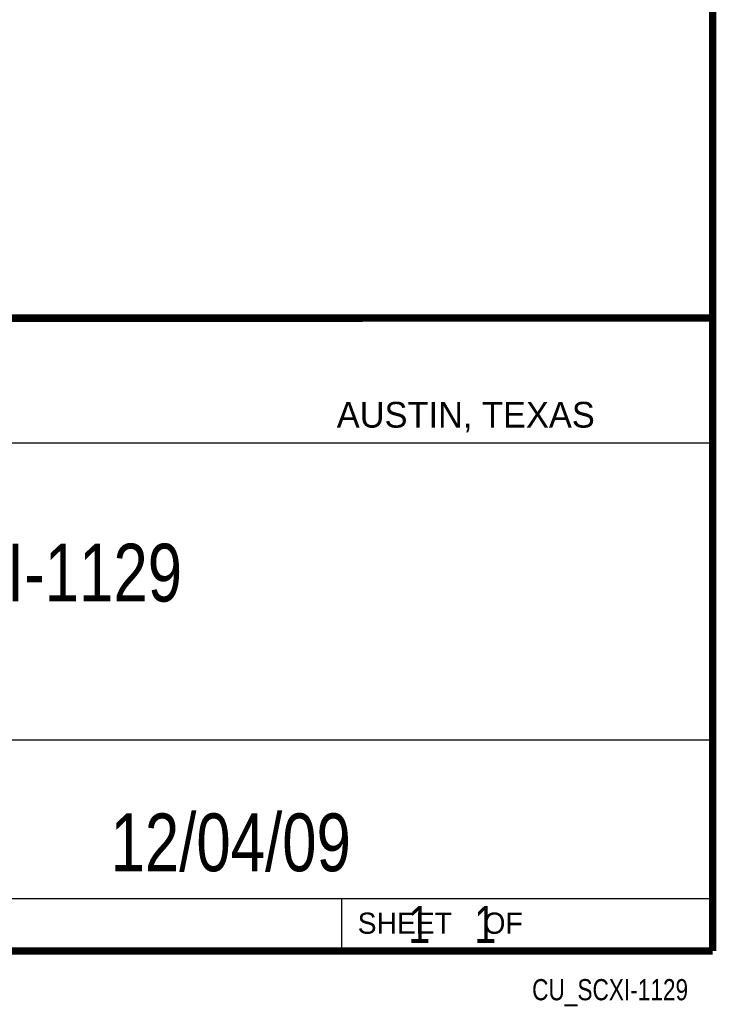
# Model space of a CAD drawing. Header units: inches. Extents: x 0.2 to 16.8, y 0.1 to 10.8.
# Tile 10 of 10: x 14.9 to 16.8, y 0.1 to 2.8. Entities that reach past the tile are written whole.
import ezdxf
from ezdxf.enums import TextEntityAlignment as Align

# ---------------------------------------------------------------- set-up
doc = ezdxf.new("R2010")
doc.units = ezdxf.units.IN
doc.header["$LTSCALE"] = 0.935
doc.header["$MEASUREMENT"] = 0
doc.layers.get('0').update_dxf_attribs({"linetype": 'CONTINUOUS'})
doc.styles.get("Standard").update_dxf_attribs({"font": 'txt', "width": 0.8})

msp = doc.modelspace()

# ---------------------------------------------------------------- linework, layer by layer
at = {"color": 2, "linetype": 'CONTINUOUS'}
for p, q in [((13.06524, 1.96953), (16.74504, 1.96953)), ((16.74504, 1.96953), (16.74504, 0.26053)), ((13.06532, 1.63288), (16.75003, 1.63288)), ((13.06524, 0.82953), (16.74504, 0.82953)), ((13.06524, 0.40053), (16.74504, 0.40053)), ((15.74504, 0.40053), (15.74504, 0.26053)), ((13.06524, 0.26053), (16.74504, 0.26053)), ((15.74616, 0.26074), (16.74616, 0.26074)), ((15.74616, 0.26074), (15.74616, 0.26024)), ((15.74616, 0.26024), (16.74616, 0.26024)), ((16.74616, 0.26074), (16.74616, 0.26024))]:
    msp.add_line(p, q, dxfattribs=at)
at = {"color": 7, "linetype": 'CONTINUOUS', "const_width": 0.02}
for points in [[(16.75, 0.25859), (16.75, 10.75859)], [(11.47181, 1.97017), (16.75, 1.97072)], [(0.25, 0.25859), (16.75, 0.25859)]]:
    msp.add_lwpolyline(points, dxfattribs=at)

# ---------------------------------------------------------------- texts
at = {"color": 2, "linetype": 'CONTINUOUS'}
for s, height, p in [('AUSTIN, TEXAS', 0.069617, (15.73268, 1.67446)), ('SHEET    OF', 0.057262, (15.78922, 0.30524))]:
    msp.add_text(s, height=height, dxfattribs=at).set_placement(p)
at = {"color": 2, "linetype": 'CONTINUOUS', "width": 0.8}
msp.add_text('CU_SCXI-1129', height=0.057262, dxfattribs=at).set_placement((16.68366, 0.12536), align=Align.RIGHT)
at = {"color": 7, "linetype": 'CONTINUOUS'}
for s, insert, char_height, width, attachment_point in [('SCXI-1129\\P ', (14.90514, 1.36034), 0.15625, 1.125, 2), ('12/04/09 ', (15.44554, 0.63066), 0.15625, 1.125, 2), ('    1    1', (15.80754, 0.38053), 0.1, 0.8, 1)]:
    msp.add_mtext(s, dxfattribs=dict(at, insert=insert, char_height=char_height, width=width, attachment_point=attachment_point))

doc.saveas('drawing.dxf')
